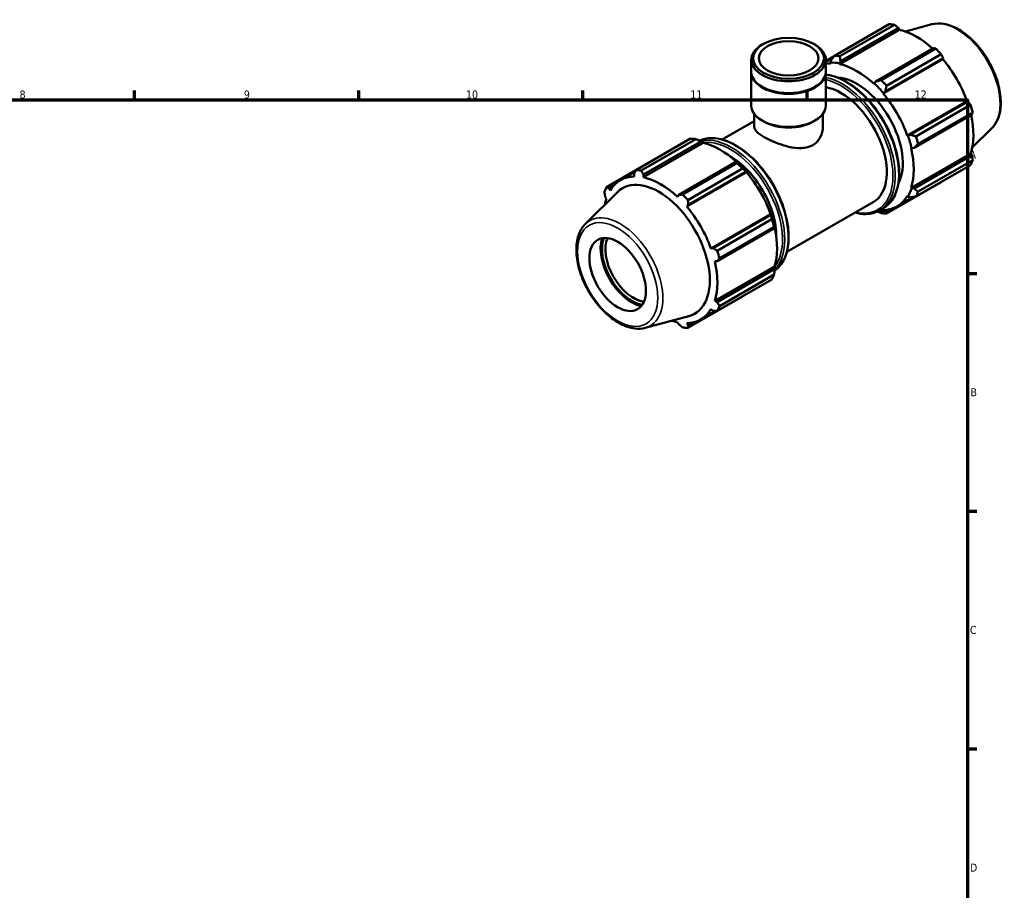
# Model space of a CAD drawing. Header units: millimetres. Extents: x 0 to 931, y 0 to 945.
# Tile 4 of 5: x 525 to 832, y 327 to 599. Entities that reach past the tile are written whole.
import ezdxf

# ---------------------------------------------------------------- set-up
doc = ezdxf.new("R2010")
doc.units = ezdxf.units.MM
for name, color, linetype, lineweight in [('Border (ISO)', 7, 'Continuous', 70), ('Visible (ISO)', 7, 'Continuous', 50), ('Visible Narrow (ISO)', 7, 'Continuous', 35)]:
    doc.layers.add(name, color=color, linetype=linetype, lineweight=lineweight)
doc.styles.add('Note Text (ISO)', font='tahoma.ttf')

# ---------------------------------------------------------------- blocks, each defined once
blk = doc.blocks.new('Borders Default Border')
at = {"layer": 'Border (ISO)'}
for p, q in [((560.67, 574), (560.67, 576.9)), ((630.75, 574), (630.75, 576.9)), ((700.83, 574), (700.83, 576.9)), ((770.92, 574), (770.92, 576.9)), ((821, 519.75), (823.9, 519.75)), ((821, 445.5), (823.9, 445.5)), ((821, 371.25), (823.9, 371.25))]:
    blk.add_line(p, q, dxfattribs=at)
at = {"layer": 'Border (ISO)', "flags": 128}
blk.add_lwpolyline([(20, 20), (20, 574), (821, 574), (821, 20), (20, 20)], dxfattribs=at)
at = {"layer": 'Border (ISO)', "color": 232, "true_color": 0xca0064, "char_height": 2.5, "attachment_point": 7, "style": 'Note Text (ISO)'}
for s, insert in [('8', (524.81, 574.34)), ('9', (594.88, 574.35)), ('10', (664.29, 574.35)), ('11', (734.37, 574.4)), ('12', (804.46, 574.4)), ('A', (821.59, 555.62)), ('B', (821.89, 481.38)), ('C', (821.73, 407.08)), ('D', (821.73, 332.88))]:
    blk.add_mtext(s, dxfattribs=dict(at, insert=insert))

msp = doc.modelspace()

# ---------------------------------------------------------------- linework, layer by layer
at = {"layer": 'Visible (ISO)'}
for p, q in [((779.432, 587.765), (796.495, 597.591)), ((798.161, 597.43), (781.098, 587.604)), ((809.826, 597.562), (801.575, 595.324)), ((781.078, 585.105), (799.721, 595.84)), ((781.288, 586.055), (799.363, 596.464)), ((799.363, 596.464), (799.721, 595.84)), ((757.194, 591.44), (756.797, 591.21)), ((772.932, 591.44), (773.328, 591.21)), ((779.375, 587.692), (776.707, 586.156)), ((810.386, 590.116), (792.311, 579.708)), ((794.028, 580.158), (811.091, 589.984)), ((812.757, 588.226), (795.694, 578.4)), ((753.419, 582.774), (753.419, 586.487)), ((776.707, 585.836), (778.93, 587.115)), ((776.707, 582.774), (776.707, 586.487)), ((778.336, 586.341), (778.131, 585.628)), ((778.131, 585.628), (778.219, 585.382)), ((781.021, 585.348), (781.288, 586.055)), ((781.078, 585.105), (781.021, 585.348)), ((794.616, 575.939), (813.259, 586.675)), ((795.262, 576.594), (813.337, 587.003)), ((813.337, 587.003), (813.259, 586.675)), ((753.419, 572.228), (753.419, 582.529)), ((776.707, 572.228), (776.707, 582.529)), ((791.814, 579.133), (791.757, 578.955)), ((792.311, 579.708), (791.814, 579.133)), ((757.01, 577.928), (756.797, 578.051)), ((773.115, 577.928), (773.328, 578.051)), ((794.616, 575.939), (794.704, 576.084)), ((794.704, 576.084), (795.262, 576.594)), ((802.167, 562.861), (820.81, 573.597)), ((821.132, 573.503), (803.057, 563.094)), ((804.837, 562.565), (821.9, 572.391)), ((820.81, 573.597), (821.132, 573.503)), ((754.35, 565.508), (754.35, 569.6)), ((775.776, 565.508), (775.776, 569.6)), ((804.279, 558.978), (822.354, 569.386)), ((822.59, 570.067), (805.527, 560.241)), ((744.309, 561.57), (754.35, 567.353)), ((757.459, 567.121), (756.797, 567.505)), ((772.667, 567.121), (773.328, 567.505)), ((803.057, 563.094), (802.336, 562.866)), ((828.534, 565.075), (822.457, 559.061)), ((717.368, 552.025), (734.431, 561.851)), ((736.098, 561.69), (719.035, 551.864)), ((738.369, 560.51), (719.726, 549.774)), ((719.74, 550.612), (737.815, 561.021)), ((737.815, 561.021), (738.312, 560.754)), ((738.312, 560.754), (738.369, 560.51)), ((802.336, 562.866), (802.167, 562.861)), ((803.351, 558.873), (803.533, 558.835)), ((803.351, 546.527), (821.994, 557.263)), ((803.533, 558.835), (804.279, 558.978)), ((821.994, 557.263), (822.354, 556.642)), ((748.838, 554.673), (730.763, 544.265)), ((731.964, 544.418), (749.027, 554.244)), ((749.105, 554.538), (748.838, 554.673)), ((822.354, 556.642), (804.279, 546.233)), ((805.527, 545.292), (822.59, 555.118)), ((717.338, 551.967), (708.226, 546.72)), ((712.535, 548.881), (717.103, 551.512)), ((716.789, 550.898), (716.867, 550.052)), ((751.907, 551.345), (733.264, 540.609)), ((750.694, 552.486), (733.631, 542.66)), ((733.715, 541.151), (751.789, 551.56)), ((751.789, 551.56), (751.995, 551.49)), ((751.995, 551.49), (751.907, 551.345)), ((821.9, 553.589), (804.837, 543.763)), ((719.726, 549.774), (719.74, 550.612)), ((795.694, 538.457), (812.757, 548.283)), ((701.592, 535.234), (711.634, 545.17)), ((708.994, 546.375), (710.487, 547.235)), ((709.316, 545.67), (708.994, 546.375)), ((803.533, 546.356), (803.351, 546.527)), ((804.279, 546.233), (803.533, 546.356)), ((707.772, 543.667), (708.132, 543.046)), ((730.763, 544.265), (730.405, 543.625)), ((764.52, 526.474), (791.54, 542.034)), ((798.948, 540.692), (804.109, 543.664)), ((802.167, 543.903), (802.336, 543.704)), ((802.336, 543.704), (803.057, 543.525)), ((733.264, 540.609), (733.715, 541.151)), ((793.511, 539.43), (794.583, 540.047)), ((794.704, 539.275), (794.616, 539.521)), ((795.262, 539.001), (794.704, 539.275)), ((796.596, 539.77), (795.262, 539.001)), ((759.458, 538.267), (740.815, 527.531)), ((759.584, 538.06), (741.509, 527.651)), ((742.773, 526.825), (759.836, 536.651)), ((759.458, 538.267), (759.627, 538.271)), ((759.627, 538.271), (759.584, 538.06)), ((742.731, 523.535), (760.806, 533.943)), ((760.527, 534.327), (743.464, 524.501)), ((760.806, 533.943), (760.824, 534.24)), ((741.509, 527.651), (740.815, 527.531)), ((741.999, 523.543), (742.731, 523.535)), ((760.642, 521.932), (741.999, 511.197)), ((760.806, 521.199), (742.731, 510.79)), ((760.642, 521.932), (760.824, 521.761)), ((760.824, 521.761), (760.806, 521.199)), ((759.836, 517.849), (742.773, 508.023)), ((743.464, 509.552), (760.527, 519.378)), ((733.631, 502.717), (750.694, 512.543)), ((742.731, 510.79), (741.999, 511.197)), ((737.596, 505.361), (742.258, 508.046)), ((740.815, 508.573), (741.509, 508.082)), ((720.3, 502.747), (733.934, 506.445)), ((730.405, 504.468), (730.763, 503.845)), ((733.715, 503.558), (733.264, 504.191)), ((735.244, 504.439), (733.715, 503.558))]:
    msp.add_line(p, q, dxfattribs=at)
for centre, major_axis, ratio, start_param, end_param in [((804.626, 572.937), (-13.474, 23.398), 0.5780931, 5.8451561, 5.9396837), ((805.06, 573.187), (12.531, -21.76), 0.5780931, 2.0696433, 2.6635608), ((765.063, 586.487), (-11.644, 0), 0.5758617, 5.5016397, 10.2063236), ((787.563, 563.111), (-13.474, 23.398), 0.5780931, 5.8451561, 5.9396837), ((804.626, 572.937), (13.474, -23.398), 0.5780931, 1.9181653, 2.0126929), ((786.418, 562.452), (-12.531, 21.76), 0.5780931, 5.9796864, 6.0783639), ((786.418, 562.452), (-12.665, 21.994), 0.5780931, 5.8051535, 5.9796864), ((786.418, 562.452), (-12.531, 21.76), 0.5780931, 5.1942882, 5.8051535), ((805.06, 573.187), (12.531, -21.76), 0.5780931, 1.2672974, 1.8781627), ((765.063, 582.529), (-11.644, 0), 0.5758617, 6.2648961, 9.4430671), ((765.063, 582.774), (-11.644, 0), 0.5758617, 0, 3.1415927), ((786.418, 562.452), (-10.105, 17.548), 0.5780931, 3.4906802, 5.9340977), ((786.418, 562.452), (12.665, -21.994), 0.5780931, 1.8781627, 2.0526956), ((787.563, 563.111), (-13.474, 23.398), 0.5780931, 5.059758, 5.1542856), ((765.063, 582.529), (11.344, 0), 0.5758617, 3.9231383, 5.5016397), ((781.435, 559.582), (10.105, -17.548), 0.5780931, 0, 2.6945992), ((786.418, 562.452), (-12.531, 21.76), 0.5780931, 4.4088901, 5.0197553), ((765.063, 572.228), (-11.644, 0), 0.5758617, 0, 3.1415927), ((804.626, 572.937), (13.474, -23.398), 0.5780931, 1.1327672, 1.2272947), ((805.06, 573.187), (12.531, -21.76), 0.5780931, 0.4818993, 1.0759774), ((765.063, 571.466), (10.713, 0), 0.5758617, 3.9231383, 5.5016397), ((742.563, 537.197), (-13.474, 23.398), 0.5780931, 5.8451561, 5.9396837), ((743.708, 537.857), (12.531, -21.76), 0.5780931, 2.0696433, 2.6635608), ((786.418, 562.452), (12.665, -21.994), 0.5780931, 1.0927645, 1.2672974), ((787.563, 563.111), (-13.474, 23.398), 0.5780931, 4.2743598, 4.3688874), ((786.418, 562.452), (-12.531, 21.76), 0.5780931, 3.6234919, 4.2343571), ((746.911, 539.702), (10.105, -17.548), 0.5780931, 0.7662192, 2.3753735), ((742.563, 537.197), (13.474, -23.398), 0.5780931, 1.9181653, 2.0126929), ((743.708, 537.857), (-12.665, 21.994), 0.5780931, 5.0197553, 5.1942882), ((804.626, 572.937), (13.474, -23.398), 0.5780931, 0.347369, 0.4418966), ((725.5, 527.371), (-13.474, 23.398), 0.5780931, 5.8451561, 5.9396837), ((743.708, 537.857), (12.531, -21.76), 0.5780931, 1.2672974, 1.8781627), ((725.065, 527.121), (-12.531, 21.76), 0.5780931, 5.9796864, 6.5905516), ((724.489, 526.789), (-11.279, 19.586), 0.5780931, 2.9904271, 6.4343509), ((725.065, 527.121), (-12.531, 21.76), 0.5780931, 5.1942882, 5.8051535), ((725.5, 527.371), (-13.474, 23.398), 0.5780931, 0.347369, 0.4418966), ((786.418, 562.452), (12.665, -21.994), 0.5780931, 0.3073663, 0.4818993), ((787.563, 563.111), (13.474, -23.398), 0.5780931, 0.347369, 0.4418966), ((725.065, 527.121), (12.531, -21.76), 0.5780931, 3.6234919, 3.7274498), ((725.5, 527.371), (13.474, -23.398), 0.5780931, 1.9181653, 2.0126929), ((786.418, 562.452), (12.531, -21.76), 0.5780931, 5.9796864, 6.5905516), ((725.065, 527.121), (-12.531, 21.76), 0.5780931, 4.4088901, 5.0197553), ((786.418, 562.452), (12.665, -21.994), 0.5780931, 5.8945247, 5.9796864), ((787.563, 563.111), (13.474, -23.398), 0.5780931, 5.8451561, 5.9396837), ((743.708, 537.857), (-12.665, 21.994), 0.5780931, 4.2343571, 4.4088901), ((742.563, 537.197), (13.474, -23.398), 0.5780931, 1.1327672, 1.2272947), ((743.708, 537.857), (12.531, -21.76), 0.5780931, 0.4818993, 1.0759774), ((716.125, 521.973), (-6.905, 11.991), 0.5780931, 0.4827384, 2.6588543), ((716.125, 521.973), (6.612, -11.482), 0.5780931, 3.5719336, 5.8528444), ((716.656, 522.278), (-6.238, 10.832), 0.5780931, 0.4088657, 2.732727), ((725.5, 527.371), (13.474, -23.398), 0.5780931, 1.1327672, 1.2272947), ((725.065, 527.121), (-12.531, 21.76), 0.5780931, 3.6234919, 4.2343571), ((742.563, 537.197), (13.474, -23.398), 0.5780931, 0.347369, 0.4418966), ((725.065, 527.121), (12.531, -21.76), 0.5780931, 5.9796864, 6.5905516), ((725.5, 527.371), (13.474, -23.398), 0.5780931, 0.347369, 0.4418966), ((725.065, 527.121), (12.531, -21.76), 0.5780931, 5.6973282, 5.8051535), ((725.5, 527.371), (13.474, -23.398), 0.5780931, 5.8451561, 5.9396837)]:
    msp.add_ellipse(centre, major_axis=major_axis, ratio=ratio, start_param=start_param, end_param=end_param, dxfattribs=at)
for centre, major_axis, ratio in [((765.063, 586.944), (11.085, 0), 0.5758617), ((765.063, 586.944), (9.316, 0), 0.5758617), ((711.676, 519.411), (6.238, -10.832), 0.5780931)]:
    msp.add_ellipse(centre, major_axis=major_axis, ratio=ratio, dxfattribs=at)
for points, weights in [([(799.363, 596.464), (798.777, 596.938), (798.161, 597.43)], [1.00306144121, 1.00193858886, 1]), ([(779.432, 587.765), (778.865, 587.035), (778.336, 586.341)], [1.01652318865, 1.01172622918, 1.00612990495]), ([(781.288, 586.055), (781.188, 586.809), (781.098, 587.604)], [1.00612990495, 1.01172622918, 1.01652318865]), ([(811.091, 589.984), (810.733, 590.053), (810.386, 590.116)], [1, 1.00193858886, 1.00306144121]), ([(813.337, 587.003), (813.056, 587.604), (812.757, 588.226)], [1.00306144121, 1.00193858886, 1]), ([(794.028, 580.158), (793.144, 579.924), (792.311, 579.708)], [1.01652318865, 1.01172622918, 1.00612990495]), ([(795.262, 576.594), (795.466, 577.475), (795.694, 578.4)], [1.00612990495, 1.01172622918, 1.01652318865]), ([(821.9, 572.391), (821.51, 572.96), (821.132, 573.503)], [1, 1.00193858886, 1.00306144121]), ([(822.354, 569.386), (822.472, 569.721), (822.59, 570.067)], [1.00306144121, 1.00193858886, 1]), ([(804.837, 562.565), (803.921, 562.831), (803.057, 563.094)], [1.01652318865, 1.01172622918, 1.00612990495]), ([(736.098, 561.69), (736.982, 561.353), (737.815, 561.021)], [1.01652318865, 1.01172622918, 1.00612990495]), ([(804.279, 558.978), (804.883, 559.592), (805.527, 560.241)], [1.00612990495, 1.01172622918, 1.01652318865]), ([(748.838, 554.673), (748.938, 554.468), (749.027, 554.244)], [1.00612990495, 1.01172622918, 1.01652318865]), ([(822.59, 555.118), (822.472, 555.897), (822.354, 556.642)], [1, 1.00193858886, 1.00306144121]), ([(716.789, 550.898), (717.07, 551.449), (717.368, 552.025)], [1.00306144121, 1.00193858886, 1]), ([(719.035, 551.864), (719.392, 551.224), (719.74, 550.612)], [1, 1.00193858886, 1.00306144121]), ([(750.694, 552.486), (751.26, 552.018), (751.789, 551.56)], [1.01652318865, 1.01172622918, 1.00612990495]), ([(812.757, 548.283), (812.773, 548.312), (812.788, 548.341)], [1, 1.00009765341, 1.0001932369]), ([(707.772, 543.667), (707.654, 544.412), (707.536, 545.19)], [1.00306144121, 1.00193858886, 1]), ([(708.226, 546.72), (708.616, 546.543), (708.994, 546.375)], [1, 1.00193858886, 1.00306144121]), ([(805.527, 545.292), (804.883, 545.768), (804.279, 546.233)], [1.01652318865, 1.01172622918, 1.00612990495]), ([(730.763, 544.265), (731.349, 544.339), (731.964, 544.418)], [1.00306144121, 1.00193858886, 1]), ([(733.631, 542.66), (733.671, 541.889), (733.715, 541.151)], [1, 1.00193858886, 1.00306144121]), ([(803.057, 543.525), (803.921, 543.637), (804.837, 543.763)], [1.00612990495, 1.01172622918, 1.01652318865]), ([(792.834, 539.081), (793.419, 538.851), (794.028, 538.619)], [1.0095192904, 1.01321170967, 1.01652318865]), ([(795.694, 538.457), (795.466, 538.73), (795.262, 539.001)], [1.01652318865, 1.01172622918, 1.00612990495]), ([(759.584, 538.06), (759.715, 537.374), (759.836, 536.651)], [1.00612990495, 1.01172622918, 1.01652318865]), ([(760.527, 534.327), (760.677, 534.135), (760.806, 533.943)], [1.01652318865, 1.01172622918, 1.00612990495]), ([(741.509, 527.651), (742.126, 527.245), (742.773, 526.825)], [1.00306144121, 1.00193858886, 1]), ([(743.464, 524.501), (743.088, 524.006), (742.731, 523.535)], [1, 1.00193858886, 1.00306144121]), ([(760.806, 521.199), (760.677, 520.311), (760.527, 519.378)], [1.00612990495, 1.01172622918, 1.01652318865]), ([(742.731, 510.79), (743.088, 510.182), (743.464, 509.552)], [1.00306144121, 1.00193858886, 1]), ([(750.751, 512.617), (750.723, 512.58), (750.694, 512.543)], [1.01603478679, 1.01628001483, 1.01652318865]), ([(742.773, 508.023), (742.126, 508.051), (741.509, 508.082)], [1, 1.00193858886, 1.00306144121]), ([(731.964, 502.879), (731.349, 503.37), (730.763, 503.845)], [1, 1.00193858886, 1.00306144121]), ([(733.715, 503.558), (733.671, 503.145), (733.631, 502.717)], [1.00306144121, 1.00193858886, 1])]:
    msp.add_rational_spline(points, weights, degree=2, dxfattribs=at)
for points, knots in [([(809.826, 597.562), (810.999, 597.88), (812.269, 597.919), (814.987, 597.471), (816.442, 596.937), (819.368, 595.33), (820.837, 594.237), (823.606, 591.625), (824.906, 590.107), (827.211, 586.803), (828.217, 585.02), (829.844, 581.358), (830.464, 579.479), (831.253, 575.797), (831.42, 573.995), (831.255, 570.64), (830.925, 569.087), (829.881, 566.716), (829.279, 565.812), (828.534, 565.075)], [5.6508865, 5.6508865, 5.6508865, 5.6508865, 5.9414672, 5.9414672, 6.2600776, 6.2600776, 6.59097, 6.59097, 6.9211718, 6.9211718, 7.2498571, 7.2498571, 7.5786217, 7.5786217, 7.9089938, 7.9089938, 8.2396148, 8.2396148, 8.4901479, 8.4901479, 8.4901479, 8.4901479]), ([(776.707, 581.846), (777.915, 581.727), (779.17, 581.414), (782.22, 580.229), (784.032, 579.183), (787.552, 576.489), (789.261, 574.841), (792.401, 571.116), (793.833, 569.04), (796.278, 564.67), (797.293, 562.375), (798.802, 557.794), (799.297, 555.507), (799.712, 551.166), (799.632, 549.113), (798.889, 545.452), (798.228, 543.842), (796.554, 541.498), (795.637, 540.654), (794.583, 540.047)], [5.891716, 5.891716, 5.891716, 5.891716, 6.1225054, 6.1225054, 6.4454183, 6.4454183, 6.7689166, 6.7689166, 7.0918117, 7.0918117, 7.4144748, 7.4144748, 7.7374373, 7.7374373, 8.0609969, 8.0609969, 8.383481, 8.383481, 8.6413135, 8.6413135, 8.6413135, 8.6413135]), ([(754.35, 565.508), (754.35, 565.055), (754.609, 564.557), (755.691, 563.486), (756.516, 562.907), (758.459, 561.788), (759.681, 561.188), (762.322, 560.115), (763.742, 559.647), (766.389, 559.029), (767.806, 558.837), (769.783, 558.926), (770.419, 559.018), (771.603, 559.335), (772.15, 559.56), (772.638, 559.841)], [4.13097, 4.13097, 4.13097, 4.13097, 4.5431892, 4.5431892, 4.9554084, 4.9554084, 5.3676276, 5.3676276, 5.7798468, 5.7798468, 6.193529, 6.193529, 6.4003701, 6.4003701, 6.6072112, 6.6072112, 6.6072112, 6.6072112]), ([(772.638, 559.841), (773.126, 560.122), (773.578, 560.472), (774.368, 561.292), (774.706, 561.761), (775.516, 563.277), (775.776, 564.435), (775.776, 565.508)], [0, 0, 0, 0, 0.2068411, 0.2068411, 0.4136822, 0.4136822, 0.82736439, 0.82736439, 0.82736439, 0.82736439]), ([(737.292, 561.228), (738.381, 561.727), (739.591, 561.992), (742.47, 562.051), (744.179, 561.715), (747.697, 560.349), (749.508, 559.302), (753.029, 556.608), (754.738, 554.96), (757.878, 551.235), (759.309, 549.16), (761.755, 544.789), (762.769, 542.495), (764.279, 537.913), (764.774, 535.626), (765.189, 531.286), (765.109, 529.232), (764.366, 525.571), (763.705, 523.961), (762.189, 521.84), (761.498, 521.142), (760.716, 520.587)], [5.5535005, 5.5535005, 5.5535005, 5.5535005, 5.8068411, 5.8068411, 6.1225054, 6.1225054, 6.4454183, 6.4454183, 6.7689166, 6.7689166, 7.0918117, 7.0918117, 7.4144748, 7.4144748, 7.7374373, 7.7374373, 8.0609969, 8.0609969, 8.383481, 8.383481, 8.5863103, 8.5863103, 8.5863103, 8.5863103]), ([(793.511, 539.43), (792.255, 538.707), (790.807, 538.322), (788.152, 538.268), (786.997, 538.42), (785.817, 538.738)], [2.3581282, 2.3581282, 2.3581282, 2.3581282, 2.66524845, 2.66524845, 2.88287723, 2.88287723, 2.88287723, 2.88287723]), ([(701.592, 535.234), (700.728, 534.379), (700.057, 533.3), (699.08, 530.725), (698.811, 529.198), (698.732, 525.861), (698.94, 524.041), (699.81, 520.335), (700.471, 518.449), (702.171, 514.798), (703.208, 513.032), (705.559, 509.787), (706.872, 508.307), (709.661, 505.777), (711.136, 504.728), (714.12, 503.187), (715.63, 502.693), (718.204, 502.405), (719.288, 502.473), (720.3, 502.747)], [0.9346301, 0.9346301, 0.9346301, 0.9346301, 1.2252108, 1.2252108, 1.5438212, 1.5438212, 1.8747136, 1.8747136, 2.2049154, 2.2049154, 2.5336007, 2.5336007, 2.8623653, 2.8623653, 3.1927374, 3.1927374, 3.5233584, 3.5233584, 3.7738915, 3.7738915, 3.7738915, 3.7738915])]:
    msp.add_open_spline(points, degree=3, knots=knots, dxfattribs=at)
at = {"layer": 'Visible Narrow (ISO)'}
for centre, major_axis, start_param, end_param in [((817.749, 580.494), (-9.462, 16.431), 3.2927583, 6.1320197), ((782.861, 560.403), (11.722, -20.356), 0, 2.7376444), ((781.788, 559.786), (11.722, -20.356), 0, 2.6690167), ((781.435, 559.582), (11.473, -19.923), 5.7899756, 8.9363858), ((748.337, 540.523), (-11.722, 20.356), 3.1990204, 6.2270367), ((747.265, 539.905), (11.722, -20.356), 0.1658746, 2.977198), ((746.911, 539.702), (-11.473, 19.923), 3.3744776, 6.0546803), ((712.376, 519.814), (-9.462, 16.431), 2.9904271, 6.4343509)]:
    msp.add_ellipse(centre, major_axis=major_axis, ratio=0.5780931, start_param=start_param, end_param=end_param, dxfattribs=at)
msp.add_ellipse((711.676, 519.411), major_axis=(8.852, -15.371), ratio=0.5780931, dxfattribs=at)

# ---------------------------------------------------------------- block references
msp.add_blockref('Borders Default Border', (0, 0))

doc.saveas('drawing.dxf')
